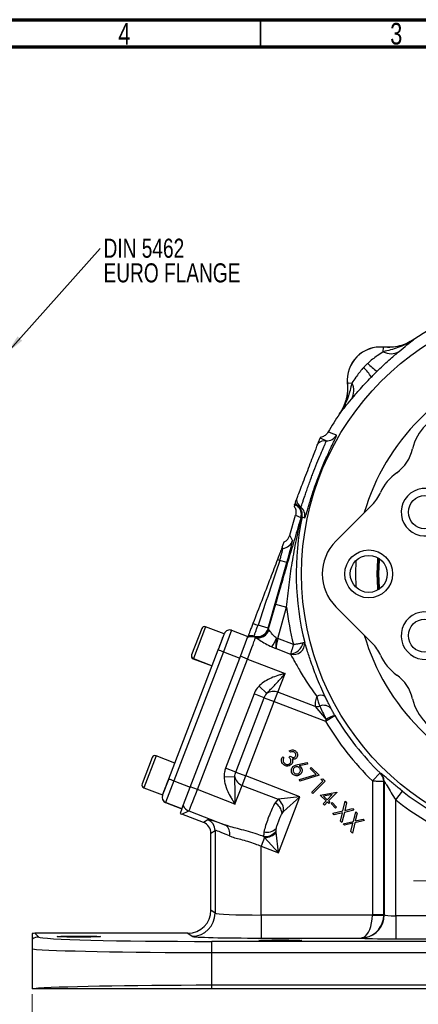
# Model space of a CAD drawing. Header units: inches. Extents: x 0.6 to 16.3, y 0.2 to 11.5.
# Tile 8 of 9: x 8.7 to 11.6, y 4.4 to 11.5. Entities that reach past the tile are written whole.
import ezdxf

# ---------------------------------------------------------------- set-up
doc = ezdxf.new("R2010")
doc.units = ezdxf.units.IN
doc.header["$MEASUREMENT"] = 0
doc.styles.add('SLDTEXTSTYLE0', font='TXT', dxfattribs={"width": 0.75})
doc.dimstyles.new('SLDDIMSTYLE1', dxfattribs={"dimtxt": 0.137795, "dimasz": 0.14, "dimexe": 0, "dimexo": 0.0625, "dimgap": 0.034449, "dimtad": 0, "dimdec": 1, "dimlfac": 1.5, "dimrnd": 1e-09, "dimzin": 12, "dimdsep": 46, "dimtxsty": 'SLDTEXTSTYLE0', "dimblk1": 'CLOSED', "dimblk2": 'CLOSED', "dimsah": 1, "dimcen": 0.09, "dimadec": 0, "dimazin": 3, "dimtfac": 1, "dimtdec": 1, "dimtofl": 0, "dimtmove": 0, "dimatfit": 3, "dimldrblk": 'CLOSED', "dimfxl": 0, "dimfrac": 2, "dimtolj": 1, "dimtzin": 12, "dimarcsym": 0})
doc.dimstyles.new('SLDDIMSTYLE6', dxfattribs={"dimtxt": 0.18, "dimasz": 0.14, "dimexe": 0, "dimexo": 0.0625, "dimgap": 0, "dimtad": 0, "dimtih": 1, "dimtoh": 1, "dimdec": 0, "dimrnd": 1e-09, "dimzin": 0, "dimdsep": 46, "dimtxsty": 'Standard', "dimsah": 1, "dimcen": 0.09, "dimadec": 0, "dimazin": 0, "dimtfac": 0.14, "dimtdec": 0, "dimtofl": 0, "dimtmove": 0, "dimatfit": 3, "dimfxl": 0, "dimfrac": 2, "dimtolj": 1, "dimtzin": 0, "dimarcsym": 0})

# ---------------------------------------------------------------- blocks, each defined once
blk = doc.blocks.new('_Closed')
at = {"color": 0, "linetype": 'ByBlock', "lineweight": -2}
for p, q in [((-1, 0.166667), (0, 0)), ((-1, 0.166667), (-1, -0.166667)), ((0, 0), (-1, -0.166667)), ((0, 0), (-1, 0))]:
    blk.add_line(p, q, dxfattribs=at)
blk = doc.blocks.new('_D_2')
at = {"color": 7, "linetype": 'Continuous', "lineweight": 0}
for p, q in [((11.8677, 4.903), (11.8677, 3.1104)), ((8.781, 4.449), (8.781, 3.1104)), ((10.3556, 3.3482), (10.3136, 3.3482)), ((10.3136, 3.3482), (10.3136, 3.1295)), ((10.6611, 3.3482), (10.703, 3.3482)), ((10.703, 3.3482), (10.703, 3.1295)), ((8.781, 3.1498), (10.1928, 3.1498)), ((11.8677, 3.1498), (10.8239, 3.1498)), ((10.3136, 3.1295), (10.3556, 3.1295)), ((10.703, 3.1295), (10.6611, 3.1295))]:
    blk.add_line(p, q, dxfattribs=at)
at = {"color": 7, "linetype": 'Continuous', "lineweight": 18, "xscale": 0.14, "yscale": 0.14, "rotation": 180.0000000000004}
blk.add_blockref('_Closed', (8.781, 3.1498, -0.7648), dxfattribs=at)
at = {"color": 7, "linetype": 'Continuous', "lineweight": 18, "xscale": 0.14, "yscale": 0.14}
blk.add_blockref('_Closed', (11.8677, 3.1498, -0.7648), dxfattribs=at)
at = {"color": 7, "linetype": 'Continuous', "lineweight": 18, "char_height": 0.1378, "attachment_point": 1, "style": 'SLDTEXTSTYLE0'}
for s, insert in [('118', (10.3556, 3.3071)), ('4.6', (10.3811, 3.101))]:
    blk.add_mtext(s, dxfattribs=dict(at, insert=insert))
blk = doc.blocks.new('SW_CENTERMARKSYMBOL_0')
at = {"color": 0, "linetype": 'Continuous', "lineweight": 18}
for p, q in [((0, 0.1312), (0, 0.326)), ((-0.1312, 0), (-0.326, 0)), ((0, 0), (-0.0656, 0)), ((0, 0), (0, 0.0656)), ((0, 0), (0, -0.0656)), ((0, 0), (0.0656, 0)), ((0.1312, 0), (0.326, 0)), ((0, -0.1312), (0, -0.326))]:
    blk.add_line(p, q, dxfattribs=at)
blk = doc.blocks.new('SW_NOTE_0_2')
at = {"color": 0, "linetype": 'Continuous', "lineweight": 0, "attachment_point": 1, "style": 'SLDTEXTSTYLE0'}
for s, insert, char_height in [('DIN 5462', (0.0241, 0.0715), 0.1378), ('EURO FLANGE', (0.0241, -0.1067), 0.137795)]:
    blk.add_mtext(s, dxfattribs=dict(at, insert=insert, char_height=char_height))

msp = doc.modelspace()

# ---------------------------------------------------------------- linework, layer by layer
at = {"color": 7, "linetype": 'Continuous', "lineweight": 70}
for p, q in [((0.5906, 11.4961), (16.3386, 11.4961)), ((0.7874, 11.2992), (16.1417, 11.2992))]:
    msp.add_line(p, q, dxfattribs=at)
at = {"color": 7, "linetype": 'Continuous', "lineweight": 35}
msp.add_line((10.4331, 11.2992), (10.4331, 11.4961), dxfattribs=at)
at = {"color": 7, "linetype": 'Continuous', "lineweight": 25}
for p, q in [((11.321, 9.095), (11.3241, 9.1275)), ((11.3241, 9.1277), (11.3241, 9.1275)), ((11.5437, 9.1839), (11.5436, 9.1841)), ((11.0617, 8.8651), (11.0615, 8.8651)), ((11.0942, 8.8682), (11.0617, 8.8651)), ((11.0051, 8.6455), (11.0053, 8.6455)), ((10.9227, 8.5144), (10.9226, 8.5144)), ((10.6793, 7.9881), (10.6758, 7.9789)), ((10.6793, 7.9881), (10.7005, 7.98)), ((10.7005, 7.98), (10.7045, 7.9792)), ((11.2417, 7.9885), (10.9787, 7.7256)), ((10.6453, 7.7683), (10.6865, 7.9118)), ((10.6865, 7.9118), (10.6865, 7.9119)), ((10.6865, 7.9118), (10.7259, 7.8967)), ((10.7259, 7.8967), (10.7307, 7.9005)), ((10.7307, 7.9005), (10.7339, 7.8998)), ((10.6646, 7.7298), (10.6453, 7.7683)), ((10.5902, 7.6816), (10.6046, 7.719)), ((10.5902, 7.6816), (10.5862, 7.671)), ((10.4883, 7.0951), (10.6246, 7.5703)), ((10.6246, 7.5703), (10.5721, 7.5854)), ((10.5419, 7.2699), (10.4896, 7.0876)), ((10.5419, 7.2699), (10.622, 7.247)), ((10.5572, 7.0213), (10.622, 7.247)), ((10.9787, 7.2506), (11.2417, 6.9877)), ((10.0075, 7.0937), (9.9344, 6.9033)), ((10.1708, 7.0539), (10.0351, 7.106)), ((10.1708, 7.0539), (10.1266, 6.9388)), ((10.2236, 7.08), (10.1639, 6.9245)), ((10.2236, 7.08), (10.3419, 7.0346)), ((10.4883, 7.0951), (10.4149, 7.1162)), ((10.4875, 7.0919), (10.4883, 7.0951)), ((10.4896, 7.0876), (10.4875, 7.0919)), ((10.2822, 6.8791), (10.3419, 7.0346)), ((10.3938, 7.0296), (10.3897, 7.0331)), ((10.3961, 7.0281), (10.3938, 7.0296)), ((10.549, 7.0237), (10.5572, 7.0213)), ((10.6712, 6.9776), (10.5572, 7.0213)), ((9.7682, 6.0052), (10.1266, 6.9388)), ((10.1639, 6.9245), (9.8056, 5.9909)), ((10.1639, 6.9245), (10.2822, 6.8791)), ((10.5459, 6.948), (10.6505, 6.9079)), ((9.9238, 5.9455), (10.2822, 6.8791)), ((9.9464, 6.8749), (10.0821, 6.8229)), ((9.9467, 6.8757), (10.0824, 6.8236)), ((9.9767, 5.9278), (10.3392, 6.8721)), ((10.3392, 6.8721), (10.2871, 6.8921)), ((10.3392, 6.8721), (10.6108, 6.7678)), ((10.5588, 6.6325), (10.6108, 6.7678)), ((10.478, 6.622), (10.4222, 6.6766)), ((10.5329, 6.5648), (10.5588, 6.6325)), ((10.8291, 6.5287), (10.5588, 6.6325)), ((10.3868, 6.6209), (10.1802, 6.0827)), ((10.2532, 6.0546), (10.4598, 6.5928)), ((10.3263, 6.0266), (10.5329, 6.5648)), ((10.4598, 6.5928), (10.3868, 6.6209)), ((10.4598, 6.5928), (10.5329, 6.5648)), ((10.5329, 6.5648), (10.9032, 6.4226)), ((10.8291, 6.5287), (10.9074, 6.4353)), ((10.9032, 6.4226), (10.972, 6.4634)), ((10.9074, 6.4353), (10.9032, 6.4226)), ((10.972, 6.4634), (10.9716, 6.4641)), ((10.6501, 6.1984), (10.641, 6.2075)), ((9.6491, 6.1601), (9.576, 5.9697)), ((9.8124, 6.1203), (9.6767, 6.1724)), ((10.5937, 6.1661), (10.6024, 6.1574)), ((10.6396, 6.1628), (10.6478, 6.1709)), ((10.2532, 6.0546), (10.1802, 6.0827)), ((10.2532, 6.0546), (10.3263, 6.0266)), ((10.7036, 6.1101), (10.7707, 6.1234)), ((10.7732, 6.1113), (10.713, 6.099)), ((10.7707, 6.1234), (10.7732, 6.1113)), ((10.7926, 6.0803), (10.8009, 6.0887)), ((10.8351, 6.0378), (10.7926, 6.0803)), ((10.8009, 6.0887), (10.8572, 6.0324)), ((9.7682, 6.0052), (9.724, 5.8901)), ((9.8056, 5.9909), (9.7458, 5.8353)), ((9.8056, 5.9909), (9.9238, 5.9455)), ((10.2472, 6.0207), (10.1692, 6.0176)), ((10.3003, 5.9589), (10.3263, 6.0266)), ((10.7184, 5.8761), (10.3263, 6.0266)), ((10.7153, 6), (10.8351, 6.0378)), ((10.7188, 5.989), (10.7153, 6)), ((10.8572, 6.0324), (10.7188, 5.989)), ((10.8038, 5.9085), (10.8838, 5.9885)), ((10.9012, 5.9883), (10.8126, 5.8997)), ((10.8698, 6.0024), (10.8838, 6.0058)), ((10.8838, 5.9885), (10.8698, 6.0024)), ((10.8838, 6.0058), (10.9012, 5.9883)), ((11.2427, 5.9913), (11.2985, 6.0485)), ((11.2427, 5.9913), (11.2427, 5.0231)), ((11.304, 6.0466), (11.3017, 6.0456)), ((11.326, 5.9882), (11.3283, 5.9891)), ((11.326, 5.0231), (11.326, 5.9882)), ((11.3283, 5.9891), (11.3283, 5.0214)), ((9.588, 5.9414), (9.7237, 5.8893)), ((9.5883, 5.9421), (9.724, 5.8901)), ((9.8641, 5.7899), (9.9238, 5.9455)), ((9.9767, 5.9278), (9.9247, 5.9478)), ((10.2483, 5.8236), (9.9767, 5.9278)), ((10.2483, 5.8236), (10.3003, 5.9589)), ((10.3003, 5.9589), (10.5597, 5.8593)), ((11.4116, 5.8536), (11.4611, 5.9164)), ((10.5597, 5.8593), (10.5385, 5.8323)), ((10.7184, 5.8761), (10.5597, 5.8593)), ((10.5625, 5.47), (10.7184, 5.8761)), ((10.5998, 5.7694), (10.7184, 5.8761)), ((10.8126, 5.8997), (10.8038, 5.9085)), ((10.865, 5.8885), (10.9847, 5.9094)), ((10.9073, 5.8462), (10.865, 5.8885)), ((10.8867, 5.8256), (10.9073, 5.8462)), ((10.9528, 5.8916), (10.8897, 5.8808)), ((10.8897, 5.8808), (10.9158, 5.8547)), ((10.9158, 5.8547), (10.9528, 5.8916)), ((10.9865, 5.9076), (10.9247, 5.8458)), ((10.9247, 5.8458), (10.9354, 5.8351)), ((10.9847, 5.9094), (10.9865, 5.9076)), ((11.0295, 5.7741), (11.0462, 5.8434)), ((11.0462, 5.8434), (11.0565, 5.833)), ((11.4116, 5.0151), (11.4116, 5.8536)), ((9.7458, 5.8353), (9.7455, 5.8345)), ((9.8638, 5.7891), (9.7455, 5.8345)), ((9.7458, 5.8353), (9.8641, 5.7899)), ((9.8641, 5.7899), (9.8512, 5.7564)), ((9.8632, 5.7506), (9.9143, 5.7734)), ((9.864, 5.7897), (9.8641, 5.7899)), ((9.9143, 5.7734), (10.1799, 5.6714)), ((10.8956, 5.8167), (10.8867, 5.8256)), ((10.9162, 5.8373), (10.8956, 5.8167)), ((10.9269, 5.8266), (10.9162, 5.8373)), ((10.9354, 5.8351), (10.9269, 5.8266)), ((10.9437, 5.8279), (10.951, 5.8353)), ((10.9768, 5.7948), (10.9437, 5.8279)), ((10.951, 5.8353), (10.9842, 5.8021)), ((10.9556, 5.7567), (11.0295, 5.7741)), ((10.9842, 5.8021), (10.9768, 5.7948)), ((11.1094, 5.7802), (11.04, 5.7636)), ((11.0565, 5.833), (11.0431, 5.7772)), ((11.0431, 5.7772), (11.0992, 5.7904)), ((11.0992, 5.7904), (11.1094, 5.7802)), ((10.021, 5.6901), (9.8632, 5.7506)), ((10.0505, 5.7103), (10.021, 5.6901)), ((10.966, 5.7463), (10.9556, 5.7567)), ((11.0263, 5.7603), (10.966, 5.7463)), ((11.0121, 5.7001), (11.0263, 5.7603)), ((11.0225, 5.6898), (11.0121, 5.7001)), ((11.04, 5.7636), (11.0225, 5.6898)), ((11.0314, 5.6809), (11.1053, 5.6983)), ((11.1053, 5.6983), (11.122, 5.7676)), ((11.1852, 5.7044), (11.1158, 5.6878)), ((11.1323, 5.7573), (11.1189, 5.7014)), ((11.1189, 5.7014), (11.175, 5.7146)), ((11.122, 5.7676), (11.1323, 5.7573)), ((11.175, 5.7146), (11.1852, 5.7044)), ((10.0744, 5.6123), (10.1039, 5.6326)), ((10.1039, 5.6326), (10.1039, 5.0336)), ((10.5457, 5.6286), (10.547, 5.6465)), ((10.5466, 5.62), (10.5457, 5.6286)), ((11.0417, 5.6705), (11.0314, 5.6809)), ((11.1021, 5.6846), (11.0417, 5.6705)), ((11.0879, 5.6243), (11.1021, 5.6846)), ((11.1158, 5.6878), (11.0983, 5.614)), ((10.0744, 5.0558), (10.0744, 5.6123)), ((10.4616, 5.5822), (10.4371, 5.5182)), ((10.4558, 5.5886), (10.4616, 5.5822)), ((10.4616, 5.5822), (10.5625, 5.47)), ((10.5625, 5.47), (10.5466, 5.62)), ((11.0983, 5.614), (11.0879, 5.6243)), ((10.4371, 5.5182), (10.5625, 5.47)), ((10.4371, 5.021), (10.4371, 5.5182)), ((10.1039, 5.0336), (10.0744, 5.0558)), ((10.4371, 5.021), (10.4371, 4.8544)), ((11.2427, 5.021), (10.4371, 5.021)), ((11.326, 5.0231), (11.2427, 5.0231)), ((11.2427, 5.021), (11.3259, 5.0189)), ((11.3283, 5.0214), (11.326, 5.0231)), ((11.4116, 5.0151), (11.4116, 4.8485)), ((11.8076, 5.0151), (11.4116, 5.0151)), ((8.781, 4.8869), (8.781, 4.8475)), ((8.8271, 4.8621), (8.8, 4.8892)), ((9.9078, 4.8892), (8.8, 4.8892)), ((9.9078, 4.8892), (9.9374, 4.867)), ((10.4371, 4.8544), (11.1626, 4.8544)), ((11.4116, 4.8485), (12.3239, 4.8485)), ((8.781, 4.7756), (8.781, 4.4884)), ((13.6489, 4.8301), (10.08, 4.8301)), ((10.08, 4.7502), (10.08, 4.8301)), ((10.08, 4.5127), (10.08, 4.7502)), ((10.08, 4.7502), (13.6489, 4.7502)), ((8.792, 4.4884), (8.781, 4.4884)), ((10.08, 4.4884), (10.08, 4.5127)), ((13.6489, 4.5127), (10.08, 4.5127)), ((13.6489, 4.4884), (10.08, 4.4884))]:
    msp.add_line(p, q, dxfattribs=at)
at = {"color": 8, "linetype": 'Continuous', "lineweight": 25}
for p, q in [((10.0351, 7.106), (9.9467, 6.8757)), ((9.9467, 6.8757), (9.9464, 6.8749)), ((9.6767, 6.1724), (9.5883, 5.9421)), ((9.5883, 5.9421), (9.588, 5.9414))]:
    msp.add_line(p, q, dxfattribs=at)
at = {"color": 7, "linetype": 'Continuous', "lineweight": 25, "flags": 128}
for points in [[(10.9829, 8.4909), (10.9776, 8.493), (10.9566, 8.5012), (10.9227, 8.5144)], [(10.908, 8.4514), (10.9028, 8.4534), (10.8818, 8.4615), (10.8637, 8.4685)], [(10.7049, 7.9793), (10.7101, 7.9773), (10.724, 7.972)], [(10.7339, 7.8998), (10.7392, 7.8978), (10.7532, 7.8926)], [(11.2926, 7.5981), (11.292, 7.59), (11.2883, 7.4881)], [(11.2883, 7.4881), (11.292, 7.3862), (11.2926, 7.3781)]]:
    msp.add_lwpolyline(points, dxfattribs=at)
at = {"color": 8, "linetype": 'Continuous', "lineweight": 25, "flags": 128}
for points in [[(11.124, 7.5849), (11.121, 7.4881), (11.124, 7.3913)], [(11.2785, 7.4881), (11.2822, 7.5907), (11.2833, 7.6041)], [(11.2863, 7.6023), (11.2854, 7.5905), (11.2817, 7.4881)], [(11.2833, 7.3721), (11.2822, 7.3855), (11.2785, 7.4881)], [(11.2817, 7.4881), (11.2854, 7.3857), (11.2863, 7.3739)]]:
    msp.add_lwpolyline(points, dxfattribs=at)
at = {"color": 7, "linetype": 'Continuous', "lineweight": 25}
for centre, radius in [((12.7011, 7.4881), 1.9707), ((11.6232, 7.9346), 0.1197), ((11.2164, 7.4881), 0.1732), ((11.2164, 7.4881), 0.1339), ((11.6232, 7.0416), 0.1197)]:
    msp.add_circle(centre, radius, dxfattribs=at)
for centre, radius, start, end in [((12.7011, 7.4881), 2.0533, 55.68866, 124.31134), ((11.3011, 8.8881), 0.2407, 84.52223, 185.47777), ((11.3011, 8.8881), 0.2405, 84.51489, 185.48511), ((11.3768, 9.1953), 0.1148, 240.90304, 301.45399), ((10.9873, 8.7655), 0.2874, 30.49936, 48.25232), ((11.4237, 9.2018), 0.2874, 221.74768, 239.50064), ((10.9939, 8.8124), 0.1148, 328.54601, 29.09696), ((12.7011, 7.4881), 2.0533, 145.68866, 150.01049), ((11.8744, 8.3148), 0.3491, 102.78631, 167.21369), ((10.9138, 8.5312), 0.08, 265.87047, 329.75141), ((10.9023, 8.3717), 0.08, 85.86485, 131.15251), ((11.2503, 8.4564), 0.2909, 305.40617, 347.21369), ((11.6211, 7.9348), 0.3491, 125.40617, 156.08506), ((11.036, 8.1942), 0.2909, 315, 336.08506), ((11.6232, 7.9346), 0.172, 37.00119, 277.99881), ((10.7519, 8.0412), 0.0799, 211.39727, 229.93793), ((10.7538, 8.0425), 0.0803, 210.39756, 232.06472), ((10.754, 8.0423), 0.0799, 209.99106, 232.03919), ((10.7731, 8.0351), 0.08, 186.84749, 232.13515), ((10.649, 7.9188), 0.08, 343.98441, 49.92783), ((10.6537, 7.9185), 0.0791, 346.83627, 50.04854), ((10.6556, 7.9162), 0.08, 348.15756, 52.02966), ((10.6749, 7.9089), 0.08, 348.24859, 52.12953), ((12.7011, 7.4881), 2.0098, 168.17845, 194.3092), ((10.5876, 7.752), 0.0801, 274.94951, 343.90746), ((11.2162, 7.4881), 0.3358, 135, 225), ((10.6014, 7.5924), 0.0801, 94.94489, 100.99148), ((11.3073, 9.4418), 1.9967, 247.89062, 248.39372), ((12.7011, 7.4881), 2.0931, 186.61581, 194.11826), ((11.6232, 7.0416), 0.172, 82.00119, 322.99881), ((16.6836, 23.435), 17.4814, 248.85874, 248.98634), ((10.0274, 7.0861), 0.0213, 69, 159), ((10.2093, 7.0427), 0.04, 69, 159), ((10.4105, 7.1141), 0.0801, 253.46031, 343.90766), ((10.4127, 7.1098), 0.0801, 253.35459, 343.90768), ((10.4166, 7.1058), 0.0795, 253.39139, 344.20139), ((10.3676, 6.953), 0.0803, 69.18139, 110.51555), ((10.3676, 6.9539), 0.0801, 70.85707, 110.3491), ((10.3668, 6.9564), 0.0801, 73.34254, 108.86771), ((10.3649, 6.9606), 0.08, 73.44764, 105.91912), ((10.1265, 7.2046), 0.4596, 327.9309, 336.82233), ((10.6354, 7.0179), 0.111, 277.81046, 345.46101), ((10.6713, 6.9869), 0.0824, 255.95677, 3.12689), ((11.036, 6.782), 0.2909, 23.91494, 45), ((0.4047, -18.4713), 27.2064, 68.97894, 69.06318), ((9.954, 6.8949), 0.0213, 159, 249), ((9.9543, 6.8956), 0.0213, 159, 249), ((11.6211, 7.0414), 0.3491, 203.91494, 234.59383), ((11.2503, 6.5198), 0.2909, 12.78631, 54.59383), ((10.5275, 6.5569), 0.0818, 67.49934, 127.23491), ((10.8725, 6.5491), 0.0619, 63.96451, 121.27064), ((11.8744, 6.6614), 0.3491, 192.78631, 257.21369), ((10.8383, 6.6055), 0.0773, 263.22283, 287.84233), ((10.8901, 6.4676), 0.0702, 36.84227, 113.61876), ((12.7011, 7.4881), 2.0898, 210.65257, 225.74565), ((11.0153, 6.2808), 0.1884, 103.39765, 124.93181), ((12.7011, 7.4881), 2.0099, 210.65257, 225.74565), ((9.6691, 6.1525), 0.0213, 69, 159), ((0.0463, -19.4049), 27.2064, 68.97894, 69.06318), ((10.3276, 6.036), 0.0818, 190.76509, 250.50066), ((11.2459, 5.9881), 0.0801, 0.03058, 45.83945), ((11.2482, 5.9891), 0.0801, 0.0306, 45.86612), ((9.5957, 5.9613), 0.0213, 159, 249), ((9.596, 5.9621), 0.0213, 159, 249), ((12.7011, 7.4881), 2.002, 231.72847, 259.56328), ((9.7598, 5.8718), 0.04, 159, 249), ((9.7601, 5.8726), 0.04, 159, 249), ((10.5027, 5.78), 0.0977, 353.75158, 54.24842), ((12.7011, 7.4881), 2.0819, 231.72847, 259.56328), ((9.9431, 5.8481), 0.08, 207.59422, 248.92282), ((10.4902, 5.7458), 0.099, 5.52242, 60.84324), ((10.0205, 5.6325), 0.0834, 0.05219, 68.94781), ((10.1427, 5.6145), 0.068, 342.18161, 56.84741), ((10.4665, 5.6857), 0.0977, 263.75555, 324.25866), ((10.4801, 5.7195), 0.099, 257.15676, 312.47758), ((10.4654, 5.6881), 0.106, 267.95385, 320.04615), ((9.9372, 5.0338), 0.1668, 270.06892, 359.94636), ((11.1615, 5.0216), 0.1668, 280.53106, 359.94329), ((11.1593, 5.0232), 0.1667, 358.52616, 359.97382), ((8.8271, 4.7821), 0.08, 90.04245, 125.20579), ((11.1855, 4.901), 0.0439, 258.63391, 278.46993)]:
    msp.add_arc(centre, radius, start, end, dxfattribs=at)
at = {"color": 8, "linetype": 'Continuous', "lineweight": 25}
for start, end in [(106.28874, 163.71126), (196.28874, 253.71126)]:
    msp.add_arc((12.7011, 7.4881), 1.5801, start, end, dxfattribs=at)
at = {"color": 7, "linetype": 'Continuous', "lineweight": 25}
for centre, major_axis, ratio, start_param, end_param in [((10.5684, 7.7905), (-0.0357, 0.0717), 0.998667, 3.147221, 3.969959), ((10.6192, 7.5724), (0.0452, 0.1576), 0.034788, 4.709342, 6.245231), ((11.0946, 6.7351), (-1.0825, 2.2951), 0.022792, 1.13498, 1.139468), ((10.3713, 6.9771), (0.5813, 1.737), 0.001529, 1.213571, 1.491176), ((10.5658, 7.0511), (0.0761, -0.0368), 0.066735, 3.187995, 3.47672), ((10.3364, 6.8732), (0.0597, 0.1556), 0.018159, 4.712389, 6.194904), ((10.5003, 6.934), (-1.0825, 2.2951), 0.022792, 1.515002, 1.51685), ((10.5627, 7.0192), (0.0162, 0.083), 0.068016, 1.558839, 2.613717), ((9.9739, 5.9289), (0.0597, 0.1556), 0.018159, 3.176499, 4.712389), ((9.892, 5.8253), (-0.0732, -0.0326), 0.998783, 0.618044, 0.784789), ((10.4669, 5.5499), (0.4166, -0.1601), 0.032596, 2.343173, 3.119213), ((9.991, 5.6122), (-0.0687, -0.0472), 0.999103, 2.539873, 3.743313), ((10.4371, 5.4722), (0.3333, -0.1602), 0.037993, 2.348907, 3.124947), ((9.9076, 5.0559), (0.1335, -0.1001), 0.999049, 5.356262, 6.926144), ((10.4371, 5.0341), (0.3333, 0), 0.039279, 3.176499, 4.712389), ((11.1622, 5.021), (0.0027, 0.1667), 0.482584, 3.35844, 4.720341), ((11.1622, 5.021), (0.0543, 0.1579), 0.978221, 3.662517, 5.024418), ((11.1593, 5.0232), (0.0667, -0.05), 0.999049, 0.617693, 0.642959), ((11.4116, 5.0216), (0.0833, 0), 0.078558, 3.176499, 4.712389), ((8.8, 4.8092), (0.0566, -0.0566), 0.999315, 2.356537, 2.595912), ((10.08, 4.863), (1.2533, 0), 0.026186, 3.167773, 4.712389), ((10.4371, 4.8675), (0.5, 0), 0.026186, 3.176499, 4.712389), ((11.4116, 4.855), (0.25, 0), 0.026186, 3.235062, 4.712389), ((10.08, 4.783), (1.3333, 0), 0.024615, 3.369097, 4.712389), ((10.08, 4.4799), (1.3333, 0), 0.024615, 1.570796, 2.880021)]:
    msp.add_ellipse(centre, major_axis=major_axis, ratio=ratio, start_param=start_param, end_param=end_param, dxfattribs=at)
for centre in [(9.1177, 4.8652), (10.5764, 4.8368)]:
    msp.add_ellipse(centre, major_axis=(0.1562, 0), ratio=0.026186, dxfattribs=at)
for points, knots in [([(11.5437, 9.1839), (11.5435, 9.1838), (11.5251, 9.1709), (11.4873, 9.1485), (11.4129, 9.1168), (11.3567, 9.1035), (11.321, 9.095)], [0, 0, 0, 0, 0.00233, 0.278135, 0.541057, 1, 1, 1, 1]), ([(11.5436, 9.1841), (11.5274, 9.1742), (11.4945, 9.154), (11.4397, 9.1354), (11.3822, 9.1251), (11.3436, 9.1268), (11.3241, 9.1277)], [0, 0, 0, 0, 0.246215, 0.500001, 0.746214, 1, 1, 1, 1]), ([(11.5437, 9.1839), (11.5428, 9.1833), (11.5266, 9.1723), (11.4927, 9.1536), (11.4393, 9.135), (11.3822, 9.1249), (11.3436, 9.1266), (11.3241, 9.1275)], [0, 0, 0, 0, 0.014322, 0.253699, 0.500028, 0.74622, 1, 1, 1, 1]), ([(11.4367, 9.0974), (11.4559, 9.1134), (11.4849, 9.1377), (11.5186, 9.1644), (11.5352, 9.1774), (11.5436, 9.1839), (11.5437, 9.1839)], [0, 0, 0, 0, 0.493398, 0.7450289, 0.9974526, 1, 1, 1, 1]), ([(11.321, 9.095), (11.3072, 9.0856), (11.2833, 9.0691), (11.2434, 9.0401), (11.2208, 9.0205), (11.2093, 9.0105)], [0, 0, 0, 0, 0.398876, 0.694912, 1, 1, 1, 1]), ([(11.2778, 8.9542), (11.281, 8.9572), (11.2984, 8.9742), (11.3309, 9.0048), (11.3713, 9.0412), (11.4076, 9.0727), (11.4269, 9.0891), (11.4367, 9.0974)], [0, 0, 0, 0, 0.054789, 0.306864, 0.566571, 0.779999, 1, 1, 1, 1]), ([(11.1787, 8.9799), (11.1767, 8.9776), (11.1656, 8.9654), (11.1467, 8.9423), (11.1194, 8.9051), (11.1036, 8.882), (11.0942, 8.8682)], [0, 0, 0, 0, 0.061603, 0.328469, 0.601193, 1, 1, 1, 1]), ([(11.0918, 8.7525), (11.0998, 8.762), (11.1161, 8.7812), (11.1485, 8.8184), (11.188, 8.8624), (11.2191, 8.8948), (11.235, 8.9113)], [0, 0, 0, 0, 0.21336, 0.43352, 0.711269, 1, 1, 1, 1]), ([(11.0615, 8.8651), (11.0624, 8.8461), (11.0642, 8.8076), (11.0541, 8.7506), (11.0354, 8.6952), (11.0153, 8.6623), (11.0051, 8.6455)], [0, 0, 0, 0, 0.246215, 0.500001, 0.746214, 1, 1, 1, 1]), ([(11.0942, 8.8682), (11.0857, 8.8325), (11.0724, 8.7763), (11.0407, 8.7019), (11.0183, 8.6641), (11.0054, 8.6456), (11.0053, 8.6455)], [0, 0, 0, 0, 0.4589434, 0.7218646, 0.9976696, 1, 1, 1, 1]), ([(11.0617, 8.8651), (11.0626, 8.8466), (11.0644, 8.8092), (11.0549, 8.7527), (11.0364, 8.6967), (11.0158, 8.6627), (11.0053, 8.6455)], [0, 0, 0, 0, 0.239385, 0.485722, 0.738731, 1, 1, 1, 1]), ([(11.0053, 8.6455), (11.0053, 8.6456), (11.0117, 8.6539), (11.0247, 8.6706), (11.0515, 8.7043), (11.0757, 8.7333), (11.0918, 8.7525)], [0, 0, 0, 0, 0.002547, 0.254971, 0.506602, 1, 1, 1, 1]), ([(10.7532, 7.8926), (10.7537, 7.8928), (10.755, 7.8935), (10.7588, 7.903), (10.7647, 7.9216), (10.7726, 7.9485), (10.7825, 7.9824), (10.7945, 8.0223), (10.8085, 8.0668), (10.8246, 8.1148), (10.8424, 8.1647), (10.8616, 8.2153), (10.8818, 8.2652), (10.9022, 8.3126), (10.922, 8.3566), (10.9403, 8.3955), (10.9562, 8.4288), (10.9691, 8.4555), (10.9782, 8.4752), (10.9834, 8.4879), (10.9831, 8.4899), (10.9829, 8.4909)], [0, 0, 0, 0, 0.038378, 0.09291, 0.147439, 0.201566, 0.255685, 0.308751, 0.361806, 0.414177, 0.466541, 0.51909, 0.571642, 0.624715, 0.677797, 0.731116, 0.784444, 0.838115, 0.891791, 0.945895, 1, 1, 1, 1]), ([(10.8664, 8.4755), (10.8661, 8.4746), (10.8649, 8.4716), (10.8642, 8.4698), (10.8637, 8.4685)], [0, 0, 0, 0, 0.30853, 1, 1, 1, 1]), ([(10.9226, 8.5144), (10.9174, 8.5071), (10.9069, 8.4925), (10.886, 8.48), (10.8718, 8.4768), (10.8664, 8.4755)], [0, 0, 0, 0, 0.381475, 0.762946, 1, 1, 1, 1]), ([(10.6937, 8.0256), (10.6952, 8.0295), (10.6982, 8.0373), (10.7138, 8.0781), (10.7355, 8.1345), (10.7612, 8.2014), (10.7876, 8.2702), (10.812, 8.3338), (10.832, 8.3858), (10.8457, 8.4217), (10.8484, 8.4285), (10.8497, 8.4319)], [0, 0, 0, 0, 0.11604, 0.231742, 0.345909, 0.4574, 0.56622, 0.674467, 0.78353, 0.895363, 1, 1, 1, 1]), ([(10.724, 7.972), (10.7241, 7.972), (10.7247, 7.9719), (10.7267, 7.975), (10.7315, 7.9869), (10.7384, 8.0063), (10.7472, 8.0322), (10.758, 8.0638), (10.7703, 8.0997), (10.7842, 8.1387), (10.7981, 8.1769), (10.8172, 8.2274), (10.8418, 8.2892), (10.8702, 8.3569), (10.8897, 8.4019), (10.9008, 8.4282), (10.9079, 8.4463), (10.908, 8.4495), (10.908, 8.4514)], [0, 0, 0, 0, 0.006161, 0.063352, 0.120542, 0.177332, 0.234121, 0.290541, 0.346953, 0.401458, 0.455955, 0.500533, 0.600866, 0.700037, 0.802436, 0.856851, 0.911266, 1, 1, 1, 1]), ([(10.8497, 8.4319), (10.8508, 8.4348), (10.8564, 8.4494), (10.8608, 8.4608), (10.8628, 8.4661), (10.8637, 8.4685)], [0, 0, 0, 0, 0.118179, 0.590932, 1, 1, 1, 1]), ([(10.6758, 7.9789), (10.6785, 7.9742), (10.6858, 7.9619), (10.6913, 7.9385), (10.6881, 7.9207), (10.6865, 7.9119)], [0, 0, 0, 0, 0.230653, 0.615325, 1, 1, 1, 1]), ([(10.6793, 7.9881), (10.6796, 7.9887), (10.6802, 7.9904), (10.6813, 7.9934), (10.6821, 7.9952)], [0, 0, 0, 0, 0.376405, 1, 1, 1, 1]), ([(10.6848, 8.0024), (10.6853, 8.0038), (10.6874, 8.0091), (10.691, 8.0186), (10.6937, 8.0256)], [0, 0, 0, 0, 0.273641, 1, 1, 1, 1]), ([(10.7045, 7.9792), (10.7046, 7.9792), (10.7047, 7.9793), (10.7048, 7.9793), (10.7049, 7.9793)], [0, 0, 0, 0, 0.4790001, 1, 1, 1, 1]), ([(10.7259, 7.8967), (10.7108, 7.846), (10.6806, 7.7445), (10.6349, 7.5896), (10.5885, 7.4315), (10.5575, 7.3239), (10.5419, 7.2699)], [0, 0, 0, 0, 0.247523, 0.495355, 0.746644, 1, 1, 1, 1]), ([(10.622, 7.247), (10.6273, 7.3008), (10.6381, 7.4088), (10.6619, 7.5717), (10.6916, 7.7361), (10.7177, 7.8457), (10.7307, 7.9005)], [0, 0, 0, 0, 0.243652, 0.488293, 0.743873, 1, 1, 1, 1]), ([(10.5862, 7.671), (10.5857, 7.6697), (10.5846, 7.667), (10.5791, 7.6527), (10.5713, 7.6324), (10.5631, 7.6108), (10.5578, 7.597), (10.5558, 7.5919)], [0, 0, 0, 0, 0.2156878, 0.4316876, 0.6495951, 0.8692818, 1, 1, 1, 1]), ([(10.5721, 7.5854), (10.5738, 7.5912), (10.5782, 7.6065), (10.5842, 7.6277), (10.5896, 7.6482), (10.5934, 7.6638), (10.5947, 7.6709), (10.5946, 7.672), (10.5945, 7.6722)], [0, 0, 0, 0, 0.133792, 0.349993, 0.507743, 0.714732, 0.929626, 1, 1, 1, 1]), ([(10.5558, 7.5919), (10.5386, 7.5472), (10.4795, 7.3933), (10.4205, 7.2394), (10.3785, 7.1302)], [0, 0, 0, 0, 0.290666, 1, 1, 1, 1]), ([(10.3785, 7.1302), (10.3746, 7.1198), (10.3666, 7.099), (10.356, 7.0713), (10.3479, 7.0503), (10.3439, 7.0398), (10.3432, 7.0381), (10.343, 7.0375)], [0, 0, 0, 0, 0.222174, 0.444339, 0.666786, 0.889725, 1, 1, 1, 1]), ([(10.1266, 6.9388), (10.1323, 6.9537), (10.1411, 6.9766), (10.1516, 7.0041), (10.1589, 7.023), (10.1648, 7.0383), (10.1704, 7.053), (10.1713, 7.0555), (10.1719, 7.057)], [0, 0, 0, 0, 0.239457, 0.368361, 0.5, 0.631639, 0.760543, 1, 1, 1, 1]), ([(10.3878, 7.0373), (10.3878, 7.038), (10.3878, 7.0396), (10.3905, 7.0485), (10.3955, 7.0634), (10.4024, 7.0828), (10.4097, 7.1025), (10.4139, 7.1137), (10.4149, 7.1162)], [0, 0, 0, 0, 0.143666, 0.362557, 0.499576, 0.718483, 0.937389, 1, 1, 1, 1]), ([(10.549, 7.0237), (10.5411, 7.0298), (10.5251, 7.0422), (10.5102, 7.0627), (10.5011, 7.0753), (10.496, 7.0816), (10.4941, 7.0832), (10.4931, 7.0841)], [0, 0, 0, 0, 0.287489, 0.585556, 0.818707, 0.895758, 1, 1, 1, 1]), ([(10.3961, 7.0281), (10.397, 7.0276), (10.4057, 7.0227), (10.4287, 7.0078), (10.4684, 6.983), (10.4997, 6.9682), (10.516, 6.9606)], [0, 0, 0, 0, 0.032981, 0.337416, 0.655229, 1, 1, 1, 1]), ([(10.5459, 6.948), (10.5459, 6.9481), (10.5459, 6.9483), (10.5457, 6.9501), (10.5455, 6.9539), (10.5455, 6.9648), (10.5466, 6.985), (10.5483, 7.008), (10.5489, 7.021), (10.549, 7.0237)], [0, 0, 0, 0, 0.004059, 0.014675, 0.106497, 0.221319, 0.565606, 0.911316, 1, 1, 1, 1]), ([(10.6712, 6.9776), (10.6713, 6.9776), (10.6741, 6.978), (10.6796, 6.979), (10.6883, 6.9805), (10.7032, 6.9831), (10.7163, 6.9853), (10.7316, 6.988), (10.7378, 6.9891), (10.7429, 6.99)], [0, 0, 0, 0, 0.0034307, 0.0967742, 0.1892353, 0.3091438, 0.6284186, 0.6935829, 1, 1, 1, 1]), ([(10.7536, 6.9914), (10.7521, 6.9913), (10.7503, 6.9913), (10.744, 6.9902), (10.7429, 6.99)], [0, 0, 0, 0, 0.809719, 1, 1, 1, 1]), ([(10.8997, 6.6048), (10.8893, 6.6271), (10.8686, 6.6717), (10.8404, 6.739), (10.8158, 6.8028), (10.7963, 6.8576), (10.7805, 6.9053), (10.7658, 6.9517), (10.7581, 6.9767), (10.7536, 6.9914)], [0, 0, 0, 0, 0.168884, 0.337732, 0.479286, 0.620696, 0.732062, 0.843325, 1, 1, 1, 1]), ([(10.516, 6.9606), (10.5171, 6.9601), (10.5225, 6.9577), (10.5316, 6.954), (10.5403, 6.9503), (10.5448, 6.9485), (10.5457, 6.9481), (10.5459, 6.948)], [0, 0, 0, 0, 0.1131466, 0.55018, 0.9074407, 0.987255, 1, 1, 1, 1]), ([(10.6712, 6.9776), (10.6712, 6.9775), (10.6704, 6.9747), (10.6688, 6.9694), (10.6663, 6.961), (10.662, 6.9465), (10.6582, 6.9338), (10.6537, 6.9188), (10.6519, 6.9128), (10.6505, 6.9079)], [0, 0, 0, 0, 0.00343, 0.09677, 0.189228, 0.308603, 0.627922, 0.693581, 1, 1, 1, 1]), ([(10.6505, 6.9079), (10.6506, 6.9078), (10.6509, 6.9075), (10.6512, 6.9072), (10.6513, 6.9069)], [0, 0, 0, 0, 0.209807, 1, 1, 1, 1]), ([(10.6513, 6.9069), (10.6575, 6.8953), (10.6684, 6.8748), (10.6881, 6.839), (10.7094, 6.8014), (10.7348, 6.7586), (10.7664, 6.7084), (10.8018, 6.6555), (10.8275, 6.6199), (10.8404, 6.602)], [0, 0, 0, 0, 0.141796, 0.249424, 0.357201, 0.501868, 0.646684, 0.82333, 1, 1, 1, 1]), ([(10.6108, 6.7678), (10.6107, 6.7678), (10.602, 6.7654), (10.5849, 6.7607), (10.5511, 6.7508), (10.5103, 6.7364), (10.4649, 6.7128), (10.4366, 6.6911), (10.4235, 6.6779), (10.4222, 6.6766)], [0, 0, 0, 0, 0.001933, 0.126805, 0.251622, 0.499636, 0.737052, 0.973799, 1, 1, 1, 1]), ([(10.478, 6.622), (10.4788, 6.623), (10.496, 6.6441), (10.5329, 6.679), (10.5768, 6.7279), (10.6026, 6.7583), (10.6107, 6.7677), (10.6108, 6.7678)], [0, 0, 0, 0, 0.018902, 0.426946, 0.821584, 0.997921, 1, 1, 1, 1]), ([(10.4222, 6.6766), (10.4207, 6.675), (10.4071, 6.6607), (10.395, 6.6416), (10.3876, 6.6231), (10.3868, 6.6209)], [0, 0, 0, 0, 0.096771, 0.892035, 1, 1, 1, 1]), ([(10.4598, 6.5928), (10.4603, 6.5941), (10.4641, 6.6037), (10.4703, 6.6138), (10.4773, 6.6212), (10.478, 6.622)], [0, 0, 0, 0, 0.112705, 0.906271, 1, 1, 1, 1]), ([(10.8404, 6.602), (10.8402, 6.6013), (10.8355, 6.5862), (10.8278, 6.5584), (10.8287, 6.5385), (10.8291, 6.5287)], [0, 0, 0, 0, 0.023642, 0.518923, 1, 1, 1, 1]), ([(10.8404, 6.602), (10.844, 6.5884), (10.8506, 6.5638), (10.8569, 6.5429), (10.8611, 6.5338), (10.8619, 6.5319)], [0, 0, 0, 0, 0.498998, 0.899108, 1, 1, 1, 1]), ([(10.9462, 6.5097), (10.9451, 6.5119), (10.9393, 6.5235), (10.9291, 6.5441), (10.9143, 6.5742), (10.9046, 6.5945), (10.8997, 6.6048)], [0, 0, 0, 0, 0.0865946, 0.4636279, 0.7274973, 1, 1, 1, 1]), ([(10.8619, 6.5319), (10.8653, 6.5245), (10.8739, 6.5053), (10.8904, 6.4704), (10.9027, 6.4449), (10.9074, 6.4353)], [0, 0, 0, 0, 0.281747, 0.729864, 1, 1, 1, 1]), ([(10.9716, 6.4641), (10.9713, 6.4646), (10.9695, 6.4676), (10.9623, 6.48), (10.954, 6.4949), (10.9478, 6.5066), (10.9464, 6.5093), (10.9462, 6.5097)], [0, 0, 0, 0, 0.033201, 0.184022, 0.765509, 0.963391, 1, 1, 1, 1]), ([(10.641, 6.2075), (10.6454, 6.2099), (10.6541, 6.2146), (10.6683, 6.2155), (10.6808, 6.2119), (10.6868, 6.2068), (10.6898, 6.2043)], [0, 0, 0, 0, 0.280367, 0.559802, 0.779809, 1, 1, 1, 1]), ([(10.6811, 6.1957), (10.6787, 6.1977), (10.6738, 6.2017), (10.6622, 6.2033), (10.6547, 6.2003), (10.6501, 6.1984)], [0, 0, 0, 0, 0.280108, 0.5597, 1, 1, 1, 1]), ([(10.6832, 6.1652), (10.6851, 6.1677), (10.6889, 6.1729), (10.6888, 6.1822), (10.6861, 6.19), (10.6828, 6.1938), (10.6811, 6.1957)], [0, 0, 0, 0, 0.278749, 0.558588, 0.779116, 1, 1, 1, 1]), ([(10.6898, 6.2043), (10.6929, 6.2003), (10.6992, 6.1924), (10.702, 6.1783), (10.6997, 6.1653), (10.6948, 6.159), (10.6924, 6.1559)], [0, 0, 0, 0, 0.279978, 0.559774, 0.780047, 1, 1, 1, 1]), ([(10.5968, 6.111), (10.5932, 6.1154), (10.5858, 6.1241), (10.5832, 6.1404), (10.5867, 6.1547), (10.5914, 6.1623), (10.5937, 6.1661)], [0, 0, 0, 0, 0.279839, 0.558922, 0.779224, 1, 1, 1, 1]), ([(10.6024, 6.1574), (10.6005, 6.154), (10.5973, 6.1481), (10.5967, 6.1413), (10.5965, 6.1383)], [0, 0, 0, 0, 0.560712, 1, 1, 1, 1]), ([(10.5965, 6.1383), (10.5972, 6.1343), (10.5986, 6.1272), (10.6034, 6.1218), (10.6056, 6.1195)], [0, 0, 0, 0, 0.558676, 1, 1, 1, 1]), ([(10.6463, 6.1175), (10.6483, 6.12), (10.6523, 6.125), (10.6542, 6.1347), (10.652, 6.1488), (10.6447, 6.157), (10.6396, 6.1628)], [0, 0, 0, 0, 0.1866723, 0.3735058, 0.5602504, 1, 1, 1, 1]), ([(10.6478, 6.1709), (10.6506, 6.1685), (10.6562, 6.1636), (10.666, 6.1597), (10.6761, 6.1598), (10.6808, 6.1634), (10.6832, 6.1652)], [0, 0, 0, 0, 0.280953, 0.561433, 0.7808, 1, 1, 1, 1]), ([(10.6657, 6.131), (10.6649, 6.1265), (10.6634, 6.1184), (10.6581, 6.1122), (10.6557, 6.1095)], [0, 0, 0, 0, 0.559504, 1, 1, 1, 1]), ([(10.6924, 6.1559), (10.6901, 6.1539), (10.6855, 6.1501), (10.675, 6.147), (10.6675, 6.1483), (10.6628, 6.1491)], [0, 0, 0, 0, 0.280348, 0.560451, 1, 1, 1, 1]), ([(10.6628, 6.1491), (10.664, 6.1458), (10.6661, 6.14), (10.6658, 6.1338), (10.6657, 6.131)], [0, 0, 0, 0, 0.559801, 1, 1, 1, 1]), ([(10.1802, 6.0827), (10.177, 6.0734), (10.1699, 6.0524), (10.1695, 6.0301), (10.1692, 6.0176)], [0, 0, 0, 0, 0.438478, 1, 1, 1, 1]), ([(10.2472, 6.0207), (10.2474, 6.0271), (10.2477, 6.0387), (10.2515, 6.0497), (10.2532, 6.0546)], [0, 0, 0, 0, 0.549886, 1, 1, 1, 1]), ([(10.6557, 6.1095), (10.6508, 6.1058), (10.6409, 6.0983), (10.6232, 6.0968), (10.6079, 6.1015), (10.6005, 6.1078), (10.5968, 6.111)], [0, 0, 0, 0, 0.279417, 0.55893, 0.779311, 1, 1, 1, 1]), ([(10.6056, 6.1195), (10.6088, 6.1167), (10.6154, 6.1111), (10.6274, 6.1091), (10.6384, 6.1111), (10.6436, 6.1154), (10.6463, 6.1175)], [0, 0, 0, 0, 0.280313, 0.559638, 0.779898, 1, 1, 1, 1]), ([(10.6675, 6.0403), (10.664, 6.0448), (10.657, 6.0537), (10.6553, 6.0699), (10.6593, 6.0841), (10.6649, 6.0909), (10.6677, 6.0943)], [0, 0, 0, 0, 0.279715, 0.559076, 0.779551, 1, 1, 1, 1]), ([(10.6677, 6.0943), (10.6738, 6.0987), (10.6847, 6.1064), (10.6978, 6.109), (10.7036, 6.1101)], [0, 0, 0, 0, 0.558238, 1, 1, 1, 1]), ([(10.6765, 6.0858), (10.674, 6.0828), (10.6692, 6.0766), (10.6682, 6.0655), (10.6706, 6.0556), (10.6745, 6.051), (10.6765, 6.0486)], [0, 0, 0, 0, 0.279559, 0.559347, 0.779602, 1, 1, 1, 1]), ([(10.7138, 6.0859), (10.7107, 6.0883), (10.7045, 6.0932), (10.6934, 6.0941), (10.6835, 6.0918), (10.6788, 6.0878), (10.6765, 6.0858)], [0, 0, 0, 0, 0.279559, 0.559349, 0.779582, 1, 1, 1, 1]), ([(10.713, 6.099), (10.7151, 6.0978), (10.719, 6.0958), (10.7222, 6.0928), (10.7236, 6.0916)], [0, 0, 0, 0, 0.560059, 1, 1, 1, 1]), ([(10.7137, 6.0486), (10.7161, 6.0517), (10.721, 6.0578), (10.722, 6.069), (10.7197, 6.0788), (10.7157, 6.0835), (10.7138, 6.0859)], [0, 0, 0, 0, 0.279563, 0.559339, 0.779585, 1, 1, 1, 1]), ([(10.7236, 6.0916), (10.727, 6.0873), (10.7337, 6.0787), (10.7346, 6.0631), (10.7308, 6.0496), (10.7253, 6.0431), (10.7225, 6.0399)], [0, 0, 0, 0, 0.279373, 0.559056, 0.779422, 1, 1, 1, 1]), ([(9.7228, 5.8869), (9.7234, 5.8885), (9.7243, 5.891), (9.73, 5.9057), (9.7359, 5.921), (9.7431, 5.9399), (9.7537, 5.9675), (9.7625, 5.9904), (9.7682, 6.0052)], [0, 0, 0, 0, 0.239457, 0.368361, 0.5, 0.631639, 0.760543, 1, 1, 1, 1]), ([(10.1692, 6.0176), (10.1707, 6.0031), (10.1742, 5.9678), (10.193, 5.9177), (10.2154, 5.8762), (10.2338, 5.8462), (10.2434, 5.8312), (10.2482, 5.8237), (10.2483, 5.8236)], [0, 0, 0, 0, 0.206019, 0.500319, 0.748356, 0.873184, 0.998067, 1, 1, 1, 1]), ([(10.2483, 5.8236), (10.2483, 5.8237), (10.2486, 5.8345), (10.2492, 5.8556), (10.2498, 5.8947), (10.2493, 5.9401), (10.2465, 5.9836), (10.247, 6.0107), (10.2472, 6.0207)], [0, 0, 0, 0, 0.002077, 0.154904, 0.303194, 0.57336, 0.842251, 1, 1, 1, 1]), ([(10.7225, 6.0399), (10.718, 6.0363), (10.7089, 6.0291), (10.6923, 6.0276), (10.6779, 6.0317), (10.671, 6.0374), (10.6675, 6.0403)], [0, 0, 0, 0, 0.279656, 0.558982, 0.779466, 1, 1, 1, 1]), ([(10.6765, 6.0486), (10.6795, 6.0462), (10.6857, 6.0413), (10.6968, 6.0404), (10.7067, 6.0427), (10.7114, 6.0466), (10.7137, 6.0486)], [0, 0, 0, 0, 0.279558, 0.559314, 0.779572, 1, 1, 1, 1]), ([(11.2427, 5.9913), (11.2521, 5.9909), (11.2649, 5.9904), (11.2855, 5.9896), (11.3029, 5.989), (11.3174, 5.9884), (11.3245, 5.9882), (11.3255, 5.9882), (11.326, 5.9882)], [0, 0, 0, 0, 0.219589, 0.299139, 0.525892, 0.715875, 0.88303, 1, 1, 1, 1]), ([(11.3017, 6.0456), (11.3017, 6.0456), (11.3016, 6.0456), (11.3013, 6.0458), (11.3008, 6.0463), (11.2998, 6.0473), (11.299, 6.048), (11.2985, 6.0485)], [0, 0, 0, 0, 0.1003479, 0.2479927, 0.4281415, 0.6640479, 1, 1, 1, 1]), ([(11.4611, 5.9164), (11.4403, 5.9331), (11.4087, 5.9584), (11.3708, 5.9905), (11.3525, 6.0063), (11.3342, 6.0222), (11.318, 6.0362), (11.3062, 6.0458), (11.3045, 6.0464), (11.304, 6.0466)], [0, 0, 0, 0, 0.281, 0.426315, 0.571417, 0.588222, 0.767187, 0.91801, 1, 1, 1, 1]), ([(11.3283, 5.9891), (11.3286, 5.9889), (11.3294, 5.9884), (11.3327, 5.9831), (11.3389, 5.9729), (11.3529, 5.949), (11.3784, 5.9058), (11.4006, 5.8708), (11.4116, 5.8536)], [0, 0, 0, 0, 0.0619489, 0.1567452, 0.1850957, 0.353468, 0.6816508, 1, 1, 1, 1]), ([(10.5385, 5.8323), (10.533, 5.8225), (10.5209, 5.8007), (10.5051, 5.764), (10.4886, 5.7223), (10.4731, 5.6793), (10.4624, 5.6438), (10.4589, 5.6267), (10.4581, 5.623)], [0, 0, 0, 0, 0.171275, 0.384256, 0.500237, 0.720192, 0.938779, 1, 1, 1, 1]), ([(10.5888, 5.7553), (10.589, 5.7557), (10.5923, 5.7611), (10.5962, 5.7654), (10.5998, 5.7694)], [0, 0, 0, 0, 0.0669598, 1, 1, 1, 1]), ([(10.547, 5.6465), (10.5474, 5.6484), (10.5494, 5.6581), (10.5552, 5.6768), (10.563, 5.6981), (10.5714, 5.7194), (10.5791, 5.7378), (10.5859, 5.7501), (10.5888, 5.7553)], [0, 0, 0, 0, 0.054647, 0.26791, 0.499936, 0.623154, 0.841136, 1, 1, 1, 1]), ([(10.4558, 5.5886), (10.4405, 5.5942), (10.4038, 5.6075), (10.3445, 5.6253), (10.2835, 5.6414), (10.2277, 5.6557), (10.1959, 5.6662), (10.1799, 5.6714)], [0, 0, 0, 0, 0.161868, 0.389172, 0.619826, 0.808634, 1, 1, 1, 1]), ([(10.2074, 5.5937), (10.2197, 5.589), (10.2445, 5.5796), (10.2896, 5.5684), (10.3401, 5.5553), (10.3909, 5.539), (10.4229, 5.5246), (10.4371, 5.5182)], [0, 0, 0, 0, 0.191641, 0.387772, 0.602568, 0.823877, 1, 1, 1, 1]), ([(10.4581, 5.623), (10.458, 5.6221), (10.4556, 5.6091), (10.4557, 5.5985), (10.4558, 5.5886)], [0, 0, 0, 0, 0.062586, 1, 1, 1, 1]), ([(8.781, 4.8475), (8.781, 4.846), (8.781, 4.8431), (8.781, 4.8342), (8.781, 4.8235), (8.781, 4.8137), (8.781, 4.8041), (8.781, 4.7933), (8.781, 4.7854), (8.781, 4.7789), (8.781, 4.7761), (8.781, 4.7756)], [0, 0, 0, 0, 0.280993, 0.561694, 0.696633, 0.791001, 0.890791, 0.930743, 0.971061, 0.994448, 1, 1, 1, 1]), ([(11.1768, 4.858), (11.1747, 4.8571), (11.1713, 4.8558), (11.1674, 4.855), (11.1653, 4.8546), (11.1641, 4.8545), (11.1634, 4.8545), (11.1631, 4.8544), (11.1629, 4.8544), (11.1628, 4.8544), (11.1627, 4.8544), (11.1626, 4.8544)], [0, 0, 0, 0, 0.450286, 0.697542, 0.833751, 0.908711, 0.949906, 0.972523, 0.985664, 0.987381, 1, 1, 1, 1]), ([(11.192, 4.8576), (11.1874, 4.8568), (11.1804, 4.8555), (11.1722, 4.8548), (11.1678, 4.8546), (11.1655, 4.8545), (11.1642, 4.8544), (11.1635, 4.8544), (11.1632, 4.8544), (11.1629, 4.8544), (11.1628, 4.8544), (11.1626, 4.8544)], [0, 0, 0, 0, 0.4651747, 0.7099204, 0.8417772, 0.9134801, 0.9526312, 0.97405, 0.9855841, 0.9873087, 1, 1, 1, 1]), ([(10.08, 4.4884), (10.0265, 4.4884), (9.9229, 4.4884), (9.7712, 4.4884), (9.6267, 4.4884), (9.4878, 4.4884), (9.3566, 4.4884), (9.2345, 4.4884), (9.1231, 4.4884), (9.0244, 4.4884), (8.9389, 4.4884), (8.8735, 4.4884), (8.8245, 4.4884), (8.8028, 4.4884), (8.792, 4.4884)], [0, 0, 0, 0, 0.092005, 0.178274, 0.264818, 0.351087, 0.437327, 0.523844, 0.610082, 0.695958, 0.78211, 0.867984, 0.933992, 1, 1, 1, 1])]:
    msp.add_open_spline(points, degree=3, knots=knots, dxfattribs=at)
for points in [[(11.2093, 9.0105), (11.204, 9.0055), (11.1935, 8.9957), (11.1836, 8.9852), (11.1787, 8.9799)], [(11.235, 8.9113), (11.2421, 8.9186), (11.2562, 8.933), (11.2706, 8.9471), (11.2778, 8.9542)]]:
    msp.add_open_spline(points, degree=3, dxfattribs=at)

# ---------------------------------------------------------------- block references
at = {"color": 7, "linetype": 'Continuous', "lineweight": 0}
for name, p in [('SW_NOTE_0_2', (9.2726, 9.8408)), ('SW_CENTERMARKSYMBOL_0', (11.8677, 5.2684))]:
    msp.add_blockref(name, p, dxfattribs=at)

# ---------------------------------------------------------------- texts
at = {"color": 7, "linetype": 'Continuous', "lineweight": 0, "char_height": 0.1562, "attachment_point": 2, "style": 'SLDTEXTSTYLE0'}
for s, insert in [('4', (9.4472, 11.4728)), ('3', (11.4157, 11.4728))]:
    msp.add_mtext(s, dxfattribs=dict(at, insert=insert))

# ---------------------------------------------------------------- dimensions: what is measured, and where the dimension line sits
at = {"color": 7, "linetype": 'Continuous', "lineweight": 18}
dim = msp.add_linear_dim(base=(11.8677, 3.1498), p1=(8.781, 4.4884), p2=(11.8677, 4.9424), dimstyle='SLDDIMSTYLE1', dxfattribs=at)
dim.commit()
dim.dimension.update_dxf_attribs({"geometry": '_D_2', "text_midpoint": (10.5083, 3.1498), "dimtype": 160})

# ---------------------------------------------------------------- leaders
at = {"color": 7, "linetype": 'Continuous', "lineweight": 0}
msp.add_leader([(8.5978, 9.086), (9.2726, 9.8408)], dimstyle='SLDDIMSTYLE6', dxfattribs=at)

doc.saveas('drawing.dxf')
